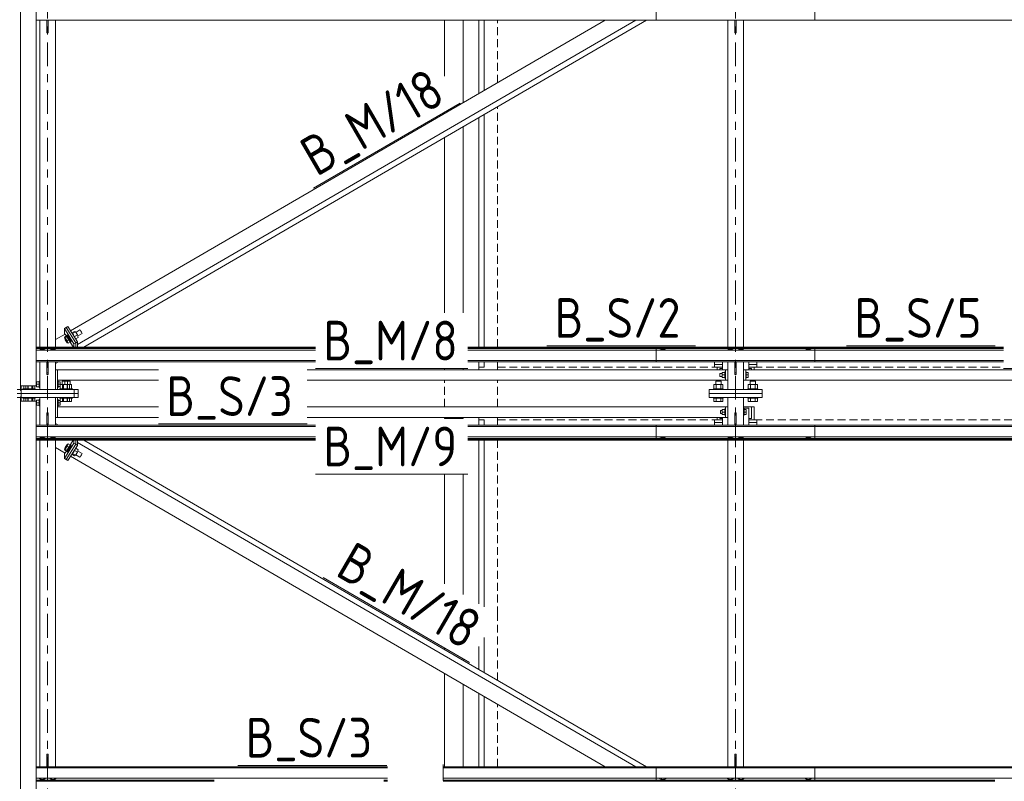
# Model space of a CAD drawing. Header units: millimetres. Extents: x 581 to 1768, y 561 to 1400.
# Tile 9 of 91: x 645 to 719, y 954 to 1012. Entities that reach past the tile are written whole.
import ezdxf

# ---------------------------------------------------------------- set-up
doc = ezdxf.new("R2010")
doc.units = ezdxf.units.MM
doc.header["$LTSCALE"] = 0.6
for name, pattern in [('VERDECKT2', [1.5, 1, -0.5]), ('XKITLINE00', [0]), ('XKITLINE02', [4, 2, -2]), ('XKITLINE03', [6, 3, -1, 1, -1])]:
    doc.linetypes.add(name, pattern=pattern)
for name, color, linetype, lineweight in [('Bolt', 7, 'Continuous', 0), ('Part', 2, 'Continuous', 0), ('PartMark', 3, 'Continuous', 0), ('S-GRID', 1, 'Continuous', 0)]:
    doc.layers.add(name, color=color, linetype=linetype, lineweight=lineweight)
doc.styles.add('ISOCPEUR', font='ISOCPEUR.TTF')

msp = doc.modelspace()

# ---------------------------------------------------------------- linework, layer by layer
at = {"layer": 'Bolt', "color": 3, "linetype": 'XKITLINE00', "lineweight": 0}
for p, q in [((646.298, 1011.473), (646.29, 1011.477)), ((646.506, 1011.473), (646.298, 1011.473)), ((646.514, 1011.477), (646.506, 1011.473)), ((647.098, 1011.473), (647.09, 1011.477)), ((647.306, 1011.473), (647.098, 1011.473)), ((647.314, 1011.477), (647.306, 1011.473)), ((698.298, 1011.473), (698.29, 1011.477)), ((698.506, 1011.473), (698.298, 1011.473)), ((698.514, 1011.477), (698.506, 1011.473)), ((699.098, 1011.473), (699.09, 1011.477)), ((699.306, 1011.473), (699.098, 1011.473)), ((699.314, 1011.477), (699.306, 1011.473)), ((648.237, 987.612), (648.066, 987.513)), ((648.309, 987.569), (648.138, 987.47)), ((648.225, 987.631), (648.277, 987.66)), ((648.225, 987.631), (648.246, 987.642)), ((648.231, 987.609), (648.225, 987.631)), ((648.309, 987.569), (648.237, 987.612)), ((648.246, 987.642), (648.303, 987.584)), ((648.298, 987.671), (648.277, 987.66)), ((648.277, 987.66), (648.277, 987.659)), ((648.355, 987.614), (648.298, 987.671)), ((648.303, 987.584), (648.381, 987.473)), ((648.453, 987.342), (648.309, 987.569)), ((648.432, 987.503), (648.355, 987.614)), ((648.836, 987.96), (648.643, 987.848)), ((648.679, 987.803), (648.66, 987.822)), ((648.757, 987.692), (648.679, 987.803)), ((648.907, 987.916), (648.689, 987.789)), ((648.835, 987.557), (648.757, 987.692)), ((649.051, 987.69), (648.832, 987.563)), ((648.855, 987.515), (648.835, 987.557)), ((648.907, 987.916), (648.836, 987.96)), ((649.051, 987.69), (648.907, 987.916)), ((648.929, 987.883), (649.238, 988.062)), ((649.123, 987.507), (649.051, 987.69)), ((649.081, 987.613), (649.404, 987.801)), ((649.249, 988.068), (649.238, 988.062)), ((649.28, 988.038), (649.249, 988.068)), ((649.321, 987.978), (649.28, 988.038)), ((649.363, 987.907), (649.321, 987.978)), ((649.393, 987.842), (649.363, 987.907)), ((649.404, 987.801), (649.393, 987.842)), ((648.138, 987.329), (648.066, 987.513)), ((648.066, 987.513), (648.138, 987.47)), ((648.138, 987.47), (648.282, 987.243)), ((648.282, 987.103), (648.138, 987.329)), ((648.453, 987.342), (648.282, 987.243)), ((648.282, 987.243), (648.354, 987.06)), ((648.354, 987.06), (648.282, 987.103)), ((648.525, 987.159), (648.354, 987.06)), ((648.381, 987.473), (648.459, 987.339)), ((648.51, 987.369), (648.432, 987.503)), ((648.525, 987.159), (648.453, 987.342)), ((648.459, 987.339), (648.516, 987.217)), ((648.516, 987.129), (648.501, 987.145)), ((648.567, 987.247), (648.51, 987.369)), ((648.516, 987.217), (648.537, 987.14)), ((648.537, 987.14), (648.516, 987.129)), ((648.537, 987.14), (648.588, 987.17)), ((648.588, 987.17), (648.567, 987.247)), ((648.931, 987.395), (649.123, 987.507)), ((646.292, 986.618), (646.183, 986.563)), ((646.183, 986.563), (646.183, 986.529)), ((646.298, 986.695), (646.282, 986.677)), ((646.282, 986.613), (646.282, 986.677)), ((646.512, 986.618), (646.292, 986.618)), ((646.292, 986.618), (646.292, 986.529)), ((646.342, 986.708), (646.298, 986.695)), ((646.402, 986.712), (646.342, 986.708)), ((646.462, 986.708), (646.402, 986.712)), ((646.506, 986.695), (646.462, 986.708)), ((646.522, 986.677), (646.506, 986.695)), ((646.621, 986.563), (646.512, 986.618)), ((646.512, 986.618), (646.512, 986.529)), ((646.522, 986.613), (646.522, 986.677)), ((646.621, 986.529), (646.621, 986.563)), ((647.092, 986.618), (646.983, 986.563)), ((646.983, 986.563), (646.983, 986.529)), ((647.098, 986.695), (647.082, 986.677)), ((647.082, 986.613), (647.082, 986.677)), ((647.312, 986.618), (647.092, 986.618)), ((647.092, 986.618), (647.092, 986.529)), ((647.142, 986.708), (647.098, 986.695)), ((647.202, 986.712), (647.142, 986.708)), ((647.262, 986.708), (647.202, 986.712)), ((647.306, 986.695), (647.262, 986.708)), ((647.322, 986.677), (647.306, 986.695)), ((647.421, 986.563), (647.312, 986.618)), ((647.312, 986.618), (647.312, 986.529)), ((647.322, 986.613), (647.322, 986.677)), ((647.421, 986.529), (647.421, 986.563)), ((693.192, 986.619), (693.083, 986.563)), ((693.083, 986.563), (693.083, 986.529)), ((693.198, 986.677), (693.182, 986.659)), ((693.182, 986.659), (693.182, 986.614)), ((693.412, 986.619), (693.192, 986.619)), ((693.192, 986.619), (693.192, 986.529)), ((693.242, 986.689), (693.198, 986.677)), ((693.302, 986.694), (693.242, 986.689)), ((693.362, 986.689), (693.302, 986.694)), ((693.406, 986.677), (693.362, 986.689)), ((693.422, 986.659), (693.406, 986.677)), ((693.521, 986.563), (693.412, 986.619)), ((693.412, 986.619), (693.412, 986.529)), ((693.422, 986.614), (693.422, 986.659)), ((693.521, 986.529), (693.521, 986.563)), ((698.292, 986.618), (698.183, 986.563)), ((698.183, 986.563), (698.183, 986.529)), ((698.298, 986.695), (698.282, 986.677)), ((698.282, 986.613), (698.282, 986.677)), ((698.512, 986.618), (698.292, 986.618)), ((698.292, 986.618), (698.292, 986.529)), ((698.342, 986.708), (698.298, 986.695)), ((698.402, 986.712), (698.342, 986.708)), ((698.462, 986.708), (698.402, 986.712)), ((698.506, 986.695), (698.462, 986.708)), ((698.522, 986.677), (698.506, 986.695)), ((698.621, 986.563), (698.512, 986.618)), ((698.512, 986.618), (698.512, 986.529)), ((698.522, 986.613), (698.522, 986.677)), ((698.621, 986.529), (698.621, 986.563)), ((699.092, 986.618), (698.983, 986.563)), ((698.983, 986.563), (698.983, 986.529)), ((699.098, 986.695), (699.082, 986.677)), ((699.082, 986.613), (699.082, 986.677)), ((699.312, 986.618), (699.092, 986.618)), ((699.092, 986.618), (699.092, 986.529)), ((699.142, 986.708), (699.098, 986.695)), ((699.202, 986.712), (699.142, 986.708)), ((699.262, 986.708), (699.202, 986.712)), ((699.306, 986.695), (699.262, 986.708)), ((699.322, 986.677), (699.306, 986.695)), ((699.421, 986.563), (699.312, 986.618)), ((699.312, 986.618), (699.312, 986.529)), ((699.322, 986.613), (699.322, 986.677)), ((699.421, 986.529), (699.421, 986.563)), ((704.192, 986.619), (704.083, 986.563)), ((704.083, 986.563), (704.083, 986.529)), ((704.198, 986.677), (704.182, 986.659)), ((704.182, 986.659), (704.182, 986.614)), ((704.412, 986.619), (704.192, 986.619)), ((704.192, 986.619), (704.192, 986.529)), ((704.242, 986.689), (704.198, 986.677)), ((704.302, 986.694), (704.242, 986.689)), ((704.362, 986.689), (704.302, 986.694)), ((704.406, 986.677), (704.362, 986.689)), ((704.422, 986.659), (704.406, 986.677)), ((704.521, 986.563), (704.412, 986.619)), ((704.412, 986.619), (704.412, 986.529)), ((704.422, 986.614), (704.422, 986.659)), ((704.521, 986.529), (704.521, 986.563)), ((646.298, 985.653), (646.29, 985.657)), ((646.506, 985.653), (646.298, 985.653)), ((646.514, 985.657), (646.506, 985.653)), ((647.098, 985.653), (647.09, 985.657)), ((647.306, 985.653), (647.098, 985.653)), ((647.314, 985.657), (647.306, 985.653)), ((698.298, 985.653), (698.29, 985.657)), ((698.506, 985.653), (698.298, 985.653)), ((698.514, 985.657), (698.506, 985.653)), ((699.098, 985.653), (699.09, 985.657)), ((699.306, 985.653), (699.098, 985.653)), ((699.314, 985.657), (699.306, 985.653)), ((697.612, 984.78), (697.612, 984.763)), ((697.612, 984.78), (697.792, 984.78)), ((697.612, 984.763), (697.612, 984.54)), ((697.792, 984.85), (697.792, 984.47)), ((697.792, 984.85), (697.992, 984.85)), ((697.792, 984.66), (697.992, 984.66)), ((697.992, 984.9), (697.992, 984.42)), ((697.992, 984.9), (698.042, 984.9)), ((699.562, 984.9), (699.612, 984.9)), ((699.612, 984.9), (699.612, 984.42)), ((699.612, 984.84), (699.762, 984.84)), ((699.612, 984.66), (699.762, 984.66)), ((699.762, 984.84), (699.762, 984.48)), ((645.002, 983.619), (645.002, 983.832)), ((645.156, 983.619), (645.156, 983.832)), ((645.302, 983.619), (645.302, 983.832)), ((645.329, 983.619), (645.329, 983.832)), ((645.602, 983.619), (645.602, 983.832)), ((645.675, 983.619), (645.675, 983.832)), ((645.848, 983.619), (645.848, 983.832)), ((645.942, 984.08), (645.952, 984.08)), ((645.942, 984.08), (645.952, 984.08)), ((645.942, 984.08), (645.952, 984.08)), ((645.942, 983.84), (645.952, 983.84)), ((645.942, 983.84), (645.952, 983.84)), ((645.942, 983.84), (645.952, 983.84)), ((645.952, 984.15), (645.952, 983.77)), ((645.952, 984.15), (646.152, 984.15)), ((645.952, 984.15), (645.952, 983.77)), ((645.952, 984.15), (646.152, 984.15)), ((645.952, 984.15), (645.952, 983.77)), ((645.952, 984.15), (646.152, 984.15)), ((645.952, 983.96), (646.152, 983.96)), ((645.952, 983.96), (646.152, 983.96)), ((645.952, 983.96), (646.152, 983.96)), ((646.152, 984.2), (646.152, 983.72)), ((646.152, 984.2), (646.202, 984.2)), ((646.152, 984.2), (646.152, 983.72)), ((646.152, 984.2), (646.202, 984.2)), ((646.152, 984.2), (646.152, 983.72)), ((646.152, 984.2), (646.202, 984.2)), ((647.562, 984.2), (647.612, 984.2)), ((647.562, 984.2), (647.612, 984.2)), ((647.562, 984.2), (647.612, 984.2)), ((647.612, 984.2), (647.612, 983.72)), ((647.612, 984.2), (647.612, 983.72)), ((647.612, 984.2), (647.612, 983.72)), ((647.612, 984.14), (647.762, 984.14)), ((647.612, 984.14), (647.762, 984.14)), ((647.612, 984.14), (647.762, 984.14)), ((647.612, 983.96), (647.762, 983.96)), ((647.612, 983.96), (647.762, 983.96)), ((647.612, 983.96), (647.762, 983.96)), ((648.448, 983.939), (647.756, 983.939)), ((647.756, 983.939), (647.756, 983.619)), ((647.762, 984.14), (647.762, 983.78)), ((647.762, 984.14), (647.762, 983.78)), ((647.762, 984.14), (647.762, 983.78)), ((648.302, 984.199), (647.902, 984.199)), ((647.902, 983.939), (647.902, 984.199)), ((647.929, 983.619), (647.929, 983.939)), ((648.602, 983.939), (648.002, 983.939)), ((648.002, 983.939), (648.002, 983.619)), ((648.502, 984.199), (648.102, 984.199)), ((648.102, 983.939), (648.102, 984.199)), ((648.275, 983.619), (648.275, 983.939)), ((648.302, 983.939), (648.302, 984.199)), ((648.302, 983.619), (648.302, 983.939)), ((648.448, 983.619), (648.448, 983.939)), ((648.502, 983.939), (648.502, 984.199)), ((648.602, 983.619), (648.602, 983.939)), ((697.848, 983.939), (697.156, 983.939)), ((697.156, 983.939), (697.156, 983.619)), ((697.702, 984.199), (697.302, 984.199)), ((697.302, 983.939), (697.302, 984.199)), ((697.329, 983.619), (697.329, 983.939)), ((697.612, 984.54), (697.792, 984.54)), ((697.675, 983.619), (697.675, 983.939)), ((697.702, 983.939), (697.702, 984.199)), ((697.792, 984.47), (697.992, 984.47)), ((697.848, 983.619), (697.848, 983.939)), ((697.992, 984.42), (698.042, 984.42)), ((699.562, 984.42), (699.612, 984.42)), ((699.612, 984.48), (699.762, 984.48)), ((700.448, 983.939), (699.756, 983.939)), ((699.756, 983.939), (699.756, 983.619)), ((700.302, 984.199), (699.902, 984.199)), ((699.902, 983.939), (699.902, 984.199)), ((699.929, 983.619), (699.929, 983.939)), ((700.275, 983.619), (700.275, 983.939)), ((700.302, 983.939), (700.302, 984.199)), ((700.448, 983.619), (700.448, 983.939)), ((645.672, 983.619), (644.932, 983.619)), ((644.932, 983.559), (644.932, 983.619)), ((645.872, 983.619), (645.132, 983.619)), ((645.132, 983.559), (645.132, 983.619)), ((645.672, 983.559), (645.672, 983.619)), ((645.872, 983.559), (645.872, 983.619)), ((645.952, 983.77), (646.152, 983.77)), ((645.952, 983.77), (646.152, 983.77)), ((645.952, 983.77), (646.152, 983.77)), ((646.152, 983.72), (646.202, 983.72)), ((646.152, 983.72), (646.202, 983.72)), ((646.152, 983.72), (646.202, 983.72)), ((647.562, 983.72), (647.612, 983.72)), ((647.562, 983.72), (647.612, 983.72)), ((647.562, 983.72), (647.612, 983.72)), ((647.612, 983.78), (647.762, 983.78)), ((647.612, 983.78), (647.762, 983.78)), ((647.612, 983.78), (647.762, 983.78)), ((648.472, 983.619), (647.732, 983.619)), ((647.732, 983.559), (647.732, 983.619)), ((648.672, 983.619), (647.932, 983.619)), ((647.932, 983.559), (647.932, 983.619)), ((648.472, 983.559), (648.472, 983.619)), ((648.672, 983.559), (648.672, 983.619)), ((697.872, 983.619), (697.132, 983.619)), ((697.132, 983.559), (697.132, 983.619)), ((697.872, 983.559), (697.872, 983.619)), ((700.472, 983.619), (699.732, 983.619)), ((699.732, 983.559), (699.732, 983.619)), ((700.472, 983.559), (700.472, 983.619)), ((644.932, 982.899), (644.932, 982.959)), ((645.672, 982.899), (644.932, 982.899)), ((645.002, 982.686), (645.002, 982.899)), ((645.132, 982.899), (645.132, 982.959)), ((645.872, 982.899), (645.132, 982.899)), ((645.156, 982.686), (645.156, 982.899)), ((645.302, 982.686), (645.302, 982.899)), ((645.329, 982.686), (645.329, 982.899)), ((645.602, 982.686), (645.602, 982.899)), ((645.672, 982.899), (645.672, 982.959)), ((645.675, 982.686), (645.675, 982.899)), ((645.848, 982.686), (645.848, 982.899)), ((645.872, 982.899), (645.872, 982.959)), ((645.942, 982.679), (645.952, 982.679)), ((645.942, 982.679), (645.952, 982.679)), ((645.942, 982.439), (645.952, 982.439)), ((645.942, 982.439), (645.952, 982.439)), ((645.952, 982.369), (645.952, 982.749)), ((645.952, 982.749), (646.152, 982.749)), ((645.952, 982.369), (645.952, 982.749)), ((645.952, 982.749), (646.152, 982.749)), ((645.952, 982.559), (646.152, 982.559)), ((645.952, 982.559), (646.152, 982.559)), ((645.952, 982.369), (646.152, 982.369)), ((645.952, 982.369), (646.152, 982.369)), ((646.152, 982.799), (646.152, 982.319)), ((646.152, 982.799), (646.202, 982.799)), ((646.152, 982.799), (646.152, 982.319)), ((646.152, 982.799), (646.202, 982.799)), ((647.562, 982.799), (647.612, 982.799)), ((647.562, 982.799), (647.612, 982.799)), ((647.612, 982.799), (647.612, 982.319)), ((647.612, 982.799), (647.612, 982.319)), ((647.612, 982.739), (647.762, 982.739)), ((647.612, 982.739), (647.762, 982.739)), ((647.612, 982.559), (647.762, 982.559)), ((647.612, 982.559), (647.762, 982.559)), ((647.612, 982.379), (647.762, 982.379)), ((647.612, 982.379), (647.762, 982.379)), ((647.732, 982.899), (647.732, 982.959)), ((648.472, 982.899), (647.732, 982.899)), ((647.756, 982.649), (647.756, 982.899)), ((648.448, 982.649), (647.756, 982.649)), ((647.762, 982.739), (647.762, 982.379)), ((647.762, 982.739), (647.762, 982.379)), ((647.929, 982.649), (647.929, 982.899)), ((647.932, 982.899), (647.932, 982.959)), ((648.672, 982.899), (647.932, 982.899)), ((648.002, 982.649), (648.002, 982.899)), ((648.602, 982.649), (648.002, 982.649)), ((648.275, 982.649), (648.275, 982.899)), ((648.302, 982.649), (648.302, 982.899)), ((648.448, 982.899), (648.448, 982.649)), ((648.472, 982.899), (648.472, 982.959)), ((648.602, 982.899), (648.602, 982.649)), ((648.672, 982.899), (648.672, 982.959)), ((697.132, 982.899), (697.132, 982.959)), ((697.872, 982.899), (697.132, 982.899)), ((697.156, 982.649), (697.156, 982.899)), ((697.848, 982.649), (697.156, 982.649)), ((697.329, 982.649), (697.329, 982.899)), ((697.675, 982.649), (697.675, 982.899)), ((697.848, 982.899), (697.848, 982.649)), ((697.872, 982.899), (697.872, 982.959)), ((699.732, 982.899), (699.732, 982.959)), ((700.472, 982.899), (699.732, 982.899)), ((699.756, 982.649), (699.756, 982.899)), ((700.448, 982.649), (699.756, 982.649)), ((699.929, 982.649), (699.929, 982.899)), ((700.275, 982.649), (700.275, 982.899)), ((700.448, 982.899), (700.448, 982.649)), ((700.472, 982.899), (700.472, 982.959)), ((646.152, 982.319), (646.202, 982.319)), ((646.152, 982.319), (646.202, 982.319)), ((647.562, 982.319), (647.612, 982.319)), ((647.562, 982.319), (647.612, 982.319)), ((697.652, 981.979), (697.652, 981.739)), ((697.652, 981.979), (697.792, 981.979)), ((697.652, 981.739), (697.792, 981.739)), ((697.792, 981.669), (697.792, 982.049)), ((697.792, 982.049), (697.992, 982.049)), ((697.792, 981.859), (697.992, 981.859)), ((697.792, 981.669), (697.992, 981.669)), ((697.992, 982.099), (697.992, 981.619)), ((697.992, 982.099), (698.042, 982.099)), ((697.992, 981.619), (698.042, 981.619)), ((699.402, 982.099), (699.452, 982.099)), ((699.402, 982.099), (699.452, 982.099)), ((699.402, 981.619), (699.452, 981.619)), ((699.402, 981.619), (699.452, 981.619)), ((699.452, 982.099), (699.452, 981.619)), ((699.452, 982.099), (699.452, 981.619)), ((699.452, 982.039), (699.602, 982.039)), ((699.452, 982.039), (699.602, 982.039)), ((699.452, 981.859), (699.602, 981.859)), ((699.452, 981.859), (699.602, 981.859)), ((699.452, 981.679), (699.602, 981.679)), ((699.452, 981.679), (699.602, 981.679)), ((699.602, 982.039), (699.602, 981.679)), ((699.602, 982.039), (699.602, 981.679)), ((646.29, 980.862), (646.298, 980.866)), ((646.298, 980.866), (646.506, 980.866)), ((646.506, 980.866), (646.514, 980.862)), ((647.09, 980.862), (647.098, 980.866)), ((647.098, 980.866), (647.306, 980.866)), ((647.306, 980.866), (647.314, 980.862)), ((698.29, 980.862), (698.298, 980.866)), ((698.298, 980.866), (698.506, 980.866)), ((698.506, 980.866), (698.514, 980.862)), ((699.09, 980.862), (699.098, 980.866)), ((699.098, 980.866), (699.306, 980.866)), ((699.306, 980.866), (699.314, 980.862)), ((646.183, 979.956), (646.183, 979.99)), ((646.183, 979.956), (646.292, 979.901)), ((646.282, 979.842), (646.282, 979.906)), ((646.282, 979.842), (646.298, 979.824)), ((646.292, 979.901), (646.292, 979.99)), ((646.292, 979.901), (646.512, 979.901)), ((646.298, 979.824), (646.342, 979.811)), ((646.342, 979.811), (646.402, 979.807)), ((646.402, 979.807), (646.462, 979.811)), ((646.462, 979.811), (646.506, 979.824)), ((646.506, 979.824), (646.522, 979.842)), ((646.512, 979.901), (646.512, 979.99)), ((646.512, 979.901), (646.621, 979.956)), ((646.522, 979.842), (646.522, 979.906)), ((646.621, 979.956), (646.621, 979.99)), ((646.983, 979.956), (646.983, 979.99)), ((646.983, 979.956), (647.092, 979.901)), ((647.082, 979.842), (647.082, 979.906)), ((647.082, 979.842), (647.098, 979.824)), ((647.092, 979.901), (647.092, 979.99)), ((647.092, 979.901), (647.312, 979.901)), ((647.098, 979.824), (647.142, 979.811)), ((647.142, 979.811), (647.202, 979.807)), ((647.202, 979.807), (647.262, 979.811)), ((647.262, 979.811), (647.306, 979.824)), ((647.306, 979.824), (647.322, 979.842)), ((647.312, 979.901), (647.312, 979.99)), ((647.312, 979.901), (647.421, 979.956)), ((647.322, 979.842), (647.322, 979.906)), ((647.421, 979.956), (647.421, 979.99)), ((648.138, 979.19), (648.282, 979.416)), ((648.282, 979.416), (648.354, 979.459)), ((648.354, 979.459), (648.282, 979.276)), ((648.525, 979.36), (648.354, 979.459)), ((648.453, 979.176), (648.525, 979.36)), ((648.501, 979.374), (648.516, 979.39)), ((648.516, 979.39), (648.537, 979.379)), ((648.537, 979.379), (648.516, 979.302)), ((648.537, 979.379), (648.588, 979.349)), ((648.567, 979.272), (648.588, 979.349)), ((693.083, 979.955), (693.083, 979.99)), ((693.083, 979.955), (693.192, 979.9)), ((693.182, 979.86), (693.182, 979.905)), ((693.182, 979.86), (693.198, 979.842)), ((693.192, 979.9), (693.192, 979.99)), ((693.192, 979.9), (693.412, 979.9)), ((693.198, 979.842), (693.242, 979.829)), ((693.242, 979.829), (693.302, 979.825)), ((693.302, 979.825), (693.362, 979.829)), ((693.362, 979.829), (693.406, 979.842)), ((693.406, 979.842), (693.422, 979.86)), ((693.412, 979.9), (693.412, 979.99)), ((693.412, 979.9), (693.521, 979.955)), ((693.422, 979.86), (693.422, 979.905)), ((693.521, 979.955), (693.521, 979.99)), ((698.183, 979.956), (698.183, 979.99)), ((698.183, 979.956), (698.292, 979.901)), ((698.282, 979.842), (698.282, 979.906)), ((698.282, 979.842), (698.298, 979.824)), ((698.292, 979.901), (698.292, 979.99)), ((698.292, 979.901), (698.512, 979.901)), ((698.298, 979.824), (698.342, 979.811)), ((698.342, 979.811), (698.402, 979.807)), ((698.402, 979.807), (698.462, 979.811)), ((698.462, 979.811), (698.506, 979.824)), ((698.506, 979.824), (698.522, 979.842)), ((698.512, 979.901), (698.512, 979.99)), ((698.512, 979.901), (698.621, 979.956)), ((698.522, 979.842), (698.522, 979.906)), ((698.621, 979.956), (698.621, 979.99)), ((698.983, 979.956), (698.983, 979.99)), ((698.983, 979.956), (699.092, 979.901)), ((699.082, 979.842), (699.082, 979.906)), ((699.082, 979.842), (699.098, 979.824)), ((699.092, 979.901), (699.092, 979.99)), ((699.092, 979.901), (699.312, 979.901)), ((699.098, 979.824), (699.142, 979.811)), ((699.142, 979.811), (699.202, 979.807)), ((699.202, 979.807), (699.262, 979.811)), ((699.262, 979.811), (699.306, 979.824)), ((699.306, 979.824), (699.322, 979.842)), ((699.312, 979.901), (699.312, 979.99)), ((699.312, 979.901), (699.421, 979.956)), ((699.322, 979.842), (699.322, 979.906)), ((699.421, 979.956), (699.421, 979.99)), ((704.083, 979.955), (704.083, 979.99)), ((704.083, 979.955), (704.192, 979.9)), ((704.182, 979.86), (704.182, 979.905)), ((704.182, 979.86), (704.198, 979.842)), ((704.192, 979.9), (704.192, 979.99)), ((704.192, 979.9), (704.412, 979.9)), ((704.198, 979.842), (704.242, 979.829)), ((704.242, 979.829), (704.302, 979.825)), ((704.302, 979.825), (704.362, 979.829)), ((704.362, 979.829), (704.406, 979.842)), ((704.406, 979.842), (704.422, 979.86)), ((704.412, 979.9), (704.412, 979.99)), ((704.412, 979.9), (704.521, 979.955)), ((704.422, 979.86), (704.422, 979.905)), ((704.521, 979.955), (704.521, 979.99)), ((648.066, 979.006), (648.138, 979.19)), ((648.138, 979.049), (648.066, 979.006)), ((648.237, 978.907), (648.066, 979.006)), ((648.282, 979.276), (648.138, 979.049)), ((648.309, 978.95), (648.138, 979.049)), ((648.225, 978.888), (648.231, 978.91)), ((648.246, 978.877), (648.225, 978.888)), ((648.225, 978.888), (648.277, 978.858)), ((648.237, 978.907), (648.309, 978.95)), ((648.303, 978.935), (648.246, 978.877)), ((648.277, 978.859), (648.277, 978.858)), ((648.277, 978.858), (648.298, 978.847)), ((648.453, 979.176), (648.282, 979.276)), ((648.298, 978.847), (648.355, 978.905)), ((648.381, 979.046), (648.303, 978.935)), ((648.309, 978.95), (648.453, 979.176)), ((648.355, 978.905), (648.432, 979.016)), ((648.459, 979.18), (648.381, 979.046)), ((648.432, 979.016), (648.51, 979.15)), ((648.516, 979.302), (648.459, 979.18)), ((648.51, 979.15), (648.567, 979.272)), ((648.643, 978.671), (648.836, 978.559)), ((648.66, 978.697), (648.679, 978.716)), ((648.679, 978.716), (648.757, 978.827)), ((648.907, 978.602), (648.689, 978.73)), ((648.757, 978.827), (648.835, 978.962)), ((649.051, 978.829), (648.832, 978.956)), ((648.835, 978.962), (648.855, 979.003)), ((648.836, 978.559), (648.907, 978.602)), ((648.907, 978.602), (649.051, 978.829)), ((648.929, 978.636), (649.238, 978.456)), ((649.123, 979.012), (648.931, 979.124)), ((649.051, 978.829), (649.123, 979.012)), ((649.081, 978.906), (649.404, 978.718)), ((649.321, 978.54), (649.363, 978.612)), ((649.363, 978.612), (649.393, 978.677)), ((649.393, 978.677), (649.404, 978.718)), ((649.238, 978.456), (649.249, 978.451)), ((649.249, 978.451), (649.28, 978.481)), ((649.28, 978.481), (649.321, 978.54)), ((646.29, 955.041), (646.298, 955.045)), ((646.298, 955.045), (646.506, 955.045)), ((646.506, 955.045), (646.514, 955.041)), ((647.09, 955.041), (647.098, 955.045)), ((647.098, 955.045), (647.306, 955.045)), ((647.306, 955.045), (647.314, 955.041)), ((698.29, 955.041), (698.298, 955.045)), ((698.298, 955.045), (698.506, 955.045)), ((698.506, 955.045), (698.514, 955.041)), ((699.09, 955.041), (699.098, 955.045)), ((699.098, 955.045), (699.306, 955.045)), ((699.306, 955.045), (699.314, 955.041)), ((646.183, 954.136), (646.183, 954.17)), ((646.183, 954.136), (646.292, 954.08)), ((646.282, 954.021), (646.282, 954.086)), ((646.292, 954.08), (646.292, 954.17)), ((646.292, 954.08), (646.512, 954.08)), ((646.512, 954.08), (646.512, 954.17)), ((646.512, 954.08), (646.621, 954.136)), ((646.522, 954.021), (646.522, 954.086)), ((646.621, 954.136), (646.621, 954.17)), ((646.983, 954.136), (646.983, 954.17)), ((646.983, 954.136), (647.092, 954.08)), ((647.082, 954.021), (647.082, 954.086)), ((647.092, 954.08), (647.092, 954.17)), ((647.092, 954.08), (647.312, 954.08)), ((647.312, 954.08), (647.312, 954.17)), ((647.312, 954.08), (647.421, 954.136)), ((647.322, 954.021), (647.322, 954.086)), ((647.421, 954.136), (647.421, 954.17)), ((693.083, 954.135), (693.083, 954.17)), ((693.083, 954.135), (693.192, 954.08)), ((693.182, 954.04), (693.182, 954.085)), ((693.192, 954.08), (693.192, 954.17)), ((693.192, 954.08), (693.412, 954.08)), ((693.412, 954.08), (693.412, 954.17)), ((693.412, 954.08), (693.521, 954.135)), ((693.422, 954.04), (693.422, 954.085)), ((693.521, 954.135), (693.521, 954.17)), ((698.183, 954.136), (698.183, 954.17)), ((698.183, 954.136), (698.292, 954.08)), ((698.282, 954.021), (698.282, 954.086)), ((698.292, 954.08), (698.292, 954.17)), ((698.292, 954.08), (698.512, 954.08)), ((698.512, 954.08), (698.512, 954.17)), ((698.512, 954.08), (698.621, 954.136)), ((698.522, 954.021), (698.522, 954.086)), ((698.621, 954.136), (698.621, 954.17)), ((698.983, 954.136), (698.983, 954.17)), ((698.983, 954.136), (699.092, 954.08)), ((699.082, 954.021), (699.082, 954.086)), ((699.092, 954.08), (699.092, 954.17)), ((699.092, 954.08), (699.312, 954.08)), ((699.312, 954.08), (699.312, 954.17)), ((699.312, 954.08), (699.421, 954.136)), ((699.322, 954.021), (699.322, 954.086)), ((699.421, 954.136), (699.421, 954.17)), ((704.083, 954.135), (704.083, 954.17)), ((704.083, 954.135), (704.192, 954.08)), ((704.182, 954.04), (704.182, 954.085)), ((704.192, 954.08), (704.192, 954.17)), ((704.192, 954.08), (704.412, 954.08)), ((704.412, 954.08), (704.412, 954.17)), ((704.412, 954.08), (704.521, 954.135)), ((704.422, 954.04), (704.422, 954.085)), ((704.521, 954.135), (704.521, 954.17)), ((646.282, 954.021), (646.298, 954.004)), ((646.298, 954.004), (646.342, 953.991)), ((646.342, 953.991), (646.402, 953.986)), ((646.402, 953.986), (646.462, 953.991)), ((646.462, 953.991), (646.506, 954.004)), ((646.506, 954.004), (646.522, 954.021)), ((647.082, 954.021), (647.098, 954.004)), ((647.098, 954.004), (647.142, 953.991)), ((647.142, 953.991), (647.202, 953.986)), ((647.202, 953.986), (647.262, 953.991)), ((647.262, 953.991), (647.306, 954.004)), ((647.306, 954.004), (647.322, 954.021)), ((693.182, 954.04), (693.198, 954.022)), ((693.198, 954.022), (693.242, 954.009)), ((693.242, 954.009), (693.302, 954.004)), ((693.302, 954.004), (693.362, 954.009)), ((693.362, 954.009), (693.406, 954.022)), ((693.406, 954.022), (693.422, 954.04)), ((698.282, 954.021), (698.298, 954.004)), ((698.298, 954.004), (698.342, 953.991)), ((698.342, 953.991), (698.402, 953.986)), ((698.402, 953.986), (698.462, 953.991)), ((698.462, 953.991), (698.506, 954.004)), ((698.506, 954.004), (698.522, 954.021)), ((699.082, 954.021), (699.098, 954.004)), ((699.098, 954.004), (699.142, 953.991)), ((699.142, 953.991), (699.202, 953.986)), ((699.202, 953.986), (699.262, 953.991)), ((699.262, 953.991), (699.306, 954.004)), ((699.306, 954.004), (699.322, 954.021)), ((704.182, 954.04), (704.198, 954.022)), ((704.198, 954.022), (704.242, 954.009)), ((704.242, 954.009), (704.302, 954.004)), ((704.302, 954.004), (704.362, 954.009)), ((704.362, 954.009), (704.406, 954.022)), ((704.406, 954.022), (704.422, 954.04))]:
    msp.add_line(p, q, dxfattribs=at)
at = {"layer": 'Part', "color": 2, "linetype": 'XKITLINE00', "lineweight": 0}
for p, q in [((644.742, 1151.031), (644.742, 983.499)), ((645.942, 983.85), (645.942, 1151.031)), ((692.802, 1012.596), (692.802, 1011.477)), ((704.802, 1012.596), (704.802, 1011.477)), ((645.942, 1011.477), (704.802, 1011.477)), ((646.202, 986.776), (646.202, 1011.477)), ((646.752, 1010.528), (646.752, 1011.477)), ((646.852, 1011.477), (646.852, 1010.528)), ((647.402, 986.776), (647.402, 1011.477)), ((648.544, 988.005), (688.939, 1011.477)), ((649.069, 986.968), (691.25, 1011.477)), ((649.544, 986.776), (692.055, 1011.477)), ((676.802, 1007.24), (676.802, 1011.477)), ((676.802, 1007.24), (676.802, 1011.477)), ((678.202, 1005.238), (678.202, 1011.477)), ((678.202, 1005.238), (678.202, 1011.477)), ((679.402, 1005.936), (679.402, 1011.477)), ((679.802, 1006.168), (679.802, 1011.477)), ((692.802, 1011.477), (756.802, 1011.477)), ((698.202, 986.776), (698.202, 1011.477)), ((698.752, 1010.528), (698.752, 1011.477)), ((698.852, 1011.477), (698.852, 1010.528)), ((699.402, 986.776), (699.402, 1011.477)), ((646.752, 1010.645), (646.852, 1010.645)), ((698.752, 1010.645), (698.852, 1010.645)), ((646.852, 1010.528), (646.752, 1010.528)), ((698.852, 1010.528), (698.752, 1010.528)), ((676.802, 1004.425), (676.802, 1004.541)), ((676.802, 1004.425), (676.802, 1004.54)), ((679.402, 986.776), (679.402, 1004.125)), ((679.802, 986.776), (679.802, 1004.357)), ((678.202, 989.36), (678.202, 1003.428)), ((678.202, 989.36), (678.202, 1003.428)), ((676.802, 989.36), (676.802, 1002.614)), ((676.802, 989.36), (676.802, 1002.614)), ((648.206, 988.242), (648.342, 988.322)), ((648.342, 988.322), (649.069, 987.177)), ((647.402, 987.342), (648.121, 987.759)), ((648.206, 988.242), (648.069, 988.163)), ((648.069, 988.163), (648.796, 987.019)), ((648.069, 988.163), (648.069, 987.729)), ((648.744, 986.779), (648.121, 987.759)), ((648.206, 988.242), (648.933, 987.098)), ((648.206, 988.242), (648.933, 987.098)), ((647.402, 986.776), (647.402, 987.342)), ((648.796, 987.019), (648.933, 987.098)), ((648.796, 986.776), (648.796, 987.019)), ((648.933, 987.098), (649.069, 987.177)), ((648.933, 986.776), (648.933, 987.098)), ((648.933, 987.098), (648.933, 986.776)), ((649.069, 987.177), (649.069, 986.776)), ((645.942, 986.776), (667.046, 986.776)), ((645.942, 986.737), (667.046, 986.737)), ((645.942, 986.661), (667.046, 986.661)), ((645.942, 986.529), (667.046, 986.529)), ((648.739, 986.776), (648.744, 986.779)), ((648.744, 986.776), (648.744, 986.779)), ((678.558, 986.776), (704.802, 986.776)), ((678.558, 986.737), (704.802, 986.737)), ((678.558, 986.661), (704.802, 986.661)), ((678.558, 986.529), (704.802, 986.529)), ((692.802, 986.776), (692.802, 985.657)), ((692.802, 986.776), (719.046, 986.776)), ((692.802, 986.737), (719.046, 986.737)), ((692.802, 986.661), (719.046, 986.661)), ((692.802, 986.529), (719.046, 986.529)), ((704.802, 986.776), (704.802, 985.657)), ((645.942, 985.745), (667.046, 985.745)), ((645.942, 985.657), (667.046, 985.657)), ((646.202, 983.559), (646.202, 985.657)), ((646.752, 984.708), (646.752, 985.657)), ((646.852, 985.657), (646.852, 984.708)), ((647.402, 983.559), (647.402, 985.657)), ((647.402, 985.531), (647.619, 985.657)), ((678.558, 985.745), (704.802, 985.745)), ((678.558, 985.657), (704.802, 985.657)), ((679.402, 985.06), (679.402, 985.657)), ((679.802, 985.259), (679.802, 985.657)), ((692.802, 985.745), (719.046, 985.745)), ((692.802, 985.657), (719.046, 985.657)), ((697.202, 985.459), (697.202, 985.657)), ((697.202, 985.459), (697.802, 985.459)), ((697.202, 985.259), (697.202, 985.459)), ((697.802, 985.06), (697.802, 985.657)), ((698.202, 983.559), (698.202, 985.657)), ((698.752, 984.708), (698.752, 985.657)), ((698.852, 985.657), (698.852, 984.708)), ((699.402, 983.559), (699.402, 985.657)), ((699.802, 985.06), (699.802, 985.657)), ((699.802, 985.459), (700.402, 985.459)), ((700.402, 985.459), (700.402, 985.657)), ((700.402, 985.259), (700.402, 985.459)), ((646.752, 984.825), (646.852, 984.825)), ((646.852, 984.708), (646.752, 984.708)), ((647.402, 985.06), (647.562, 985.06)), ((647.562, 985.06), (647.562, 983.56)), ((647.562, 985.06), (655.175, 985.06)), ((647.562, 984.26), (647.562, 985.06)), ((666.429, 985.06), (678.202, 985.06)), ((676.802, 985.16), (676.802, 985.16)), ((676.802, 985.16), (678.202, 985.16)), ((678.202, 985.06), (678.202, 985.16)), ((678.202, 985.16), (678.202, 985.16)), ((678.202, 985.06), (679.402, 985.06)), ((678.202, 985.06), (679.402, 985.06)), ((679.402, 985.259), (679.802, 985.259)), ((679.402, 985.06), (698.042, 985.06)), ((697.202, 985.259), (697.402, 985.259)), ((697.402, 985.06), (697.402, 985.259)), ((697.402, 985.259), (697.802, 985.259)), ((697.602, 985.06), (697.602, 985.159)), ((697.602, 985.159), (697.802, 985.159)), ((698.202, 985.06), (698.042, 985.06)), ((698.042, 985.06), (698.042, 984.26)), ((698.752, 984.825), (698.852, 984.825)), ((698.852, 984.708), (698.752, 984.708)), ((699.402, 985.06), (699.562, 985.06)), ((699.562, 985.06), (731.147, 985.06)), ((699.562, 985.06), (699.562, 984.26)), ((699.802, 985.259), (700.202, 985.259)), ((699.802, 985.159), (700.002, 985.159)), ((700.002, 985.06), (700.002, 985.159)), ((700.202, 985.06), (700.202, 985.259)), ((700.202, 985.259), (700.402, 985.259)), ((645.942, 983.85), (644.742, 983.85)), ((644.802, 983.499), (644.802, 983.832)), ((644.802, 983.832), (645.942, 983.832)), ((645.942, 983.832), (645.942, 983.85)), ((655.175, 984.26), (647.562, 984.26)), ((698.042, 984.26), (666.429, 984.26)), ((698.042, 984.26), (698.202, 984.26)), ((699.562, 984.26), (699.402, 984.26)), ((699.562, 984.26), (731.147, 984.26)), ((644.502, 983.559), (644.742, 983.559)), ((644.502, 983.259), (644.802, 983.259)), ((644.502, 983.259), (644.802, 983.259)), ((644.742, 983.499), (644.802, 983.499)), ((648.802, 983.559), (644.802, 983.559)), ((644.802, 983.259), (644.802, 983.499)), ((648.802, 983.259), (644.802, 983.259)), ((644.802, 983.259), (644.802, 983.02)), ((644.802, 983.259), (648.802, 983.259)), ((648.802, 983.259), (648.802, 983.559)), ((648.802, 983.559), (649.102, 983.559)), ((648.802, 982.959), (648.802, 983.259)), ((648.802, 983.259), (649.102, 983.259)), ((648.802, 983.259), (649.102, 983.259)), ((649.102, 983.259), (649.102, 983.559)), ((649.102, 982.959), (649.102, 983.259)), ((700.802, 983.559), (696.802, 983.559)), ((696.802, 983.559), (696.802, 983.259)), ((696.802, 983.259), (700.802, 983.259)), ((700.802, 983.259), (696.802, 983.259)), ((696.802, 983.259), (696.802, 982.959)), ((700.802, 983.259), (700.802, 983.559)), ((700.802, 982.959), (700.802, 983.259)), ((644.502, 982.959), (644.742, 982.959)), ((644.742, 815.488), (644.742, 983.02)), ((644.742, 983.02), (644.802, 983.02)), ((644.742, 982.669), (645.942, 982.669)), ((644.802, 983.02), (644.802, 982.686)), ((644.802, 982.959), (648.802, 982.959)), ((644.802, 982.686), (645.942, 982.686)), ((645.942, 815.488), (645.942, 982.686)), ((646.202, 980.862), (646.202, 982.959)), ((647.402, 980.862), (647.402, 982.959)), ((647.562, 981.459), (647.562, 982.959)), ((648.802, 982.959), (649.102, 982.959)), ((696.802, 982.959), (700.802, 982.959)), ((698.202, 980.862), (698.202, 982.959)), ((699.402, 980.862), (699.402, 982.959)), ((646.752, 981.811), (646.752, 980.862)), ((646.752, 981.811), (646.852, 981.811)), ((646.752, 981.694), (646.852, 981.694)), ((646.852, 981.811), (646.852, 980.862)), ((647.562, 982.259), (655.175, 982.259)), ((647.562, 981.459), (647.562, 982.259)), ((666.429, 982.259), (698.042, 982.259)), ((698.042, 981.459), (698.042, 982.259)), ((698.042, 982.259), (698.202, 982.259)), ((698.752, 981.811), (698.752, 980.862)), ((698.752, 981.811), (698.852, 981.811)), ((698.752, 981.694), (698.852, 981.694)), ((698.852, 981.811), (698.852, 980.862)), ((699.402, 982.259), (700.002, 982.259)), ((699.802, 982.159), (699.402, 982.159)), ((699.802, 980.862), (699.802, 982.159)), ((700.002, 981.359), (700.002, 982.259)), ((700.002, 982.259), (700.202, 982.259)), ((700.202, 981.259), (700.202, 982.259)), ((667.046, 980.862), (645.942, 980.862)), ((647.402, 981.459), (647.562, 981.459)), ((647.402, 980.988), (647.619, 980.862)), ((647.562, 981.459), (655.175, 981.459)), ((666.429, 981.459), (678.202, 981.459)), ((676.802, 981.359), (676.802, 981.359)), ((676.802, 981.359), (678.202, 981.359)), ((678.202, 981.459), (679.402, 981.459)), ((678.202, 981.359), (678.202, 981.459)), ((678.202, 981.459), (679.402, 981.459)), ((678.202, 981.359), (678.202, 981.359)), ((704.802, 980.862), (678.558, 980.862)), ((679.402, 980.862), (679.402, 981.459)), ((679.402, 981.459), (698.042, 981.459)), ((679.402, 981.259), (679.802, 981.259)), ((679.802, 980.862), (679.802, 981.259)), ((756.802, 980.862), (692.802, 980.862)), ((692.802, 979.743), (692.802, 980.862)), ((697.202, 981.059), (697.202, 981.259)), ((697.202, 981.259), (697.402, 981.259)), ((697.202, 980.862), (697.202, 981.059)), ((697.202, 981.059), (697.802, 981.059)), ((697.402, 981.259), (697.402, 981.459)), ((697.402, 981.259), (697.802, 981.259)), ((697.602, 981.359), (697.602, 981.459)), ((697.602, 981.359), (697.802, 981.359)), ((697.802, 980.862), (697.802, 981.459)), ((698.202, 981.459), (698.042, 981.459)), ((699.802, 981.359), (700.002, 981.359)), ((699.802, 981.259), (700.202, 981.259)), ((699.802, 981.059), (700.402, 981.059)), ((700.202, 981.259), (700.402, 981.259)), ((700.402, 981.259), (700.402, 981.059)), ((700.402, 981.059), (700.402, 980.862)), ((704.802, 979.743), (704.802, 980.862)), ((645.942, 980.774), (667.046, 980.774)), ((678.558, 980.774), (704.802, 980.774)), ((692.802, 980.774), (756.802, 980.774)), ((645.942, 979.99), (667.046, 979.99)), ((645.942, 979.858), (667.046, 979.858)), ((645.942, 979.782), (667.046, 979.782)), ((645.942, 979.743), (667.046, 979.743)), ((646.202, 955.041), (646.202, 979.743)), ((647.402, 955.041), (647.402, 979.743)), ((647.402, 979.743), (647.402, 979.177)), ((648.069, 978.356), (648.796, 979.5)), ((648.121, 978.759), (648.744, 979.74)), ((648.206, 978.277), (648.933, 979.421)), ((648.206, 978.277), (648.933, 979.421)), ((648.739, 979.743), (648.744, 979.74)), ((648.744, 979.74), (648.744, 979.743)), ((648.796, 979.5), (648.796, 979.743)), ((648.933, 979.421), (648.796, 979.5)), ((648.933, 979.421), (648.933, 979.743)), ((648.933, 979.421), (648.933, 979.743)), ((649.069, 979.341), (648.933, 979.421)), ((649.069, 979.341), (649.069, 979.743)), ((649.069, 979.551), (691.25, 955.041)), ((649.544, 979.743), (692.055, 955.041)), ((678.558, 979.99), (704.802, 979.99)), ((678.558, 979.858), (704.802, 979.858)), ((678.558, 979.782), (704.802, 979.782)), ((678.558, 979.743), (704.802, 979.743)), ((679.402, 967.367), (679.402, 979.743)), ((679.802, 967.135), (679.802, 979.743)), ((692.802, 979.99), (756.802, 979.99)), ((692.802, 979.858), (756.802, 979.858)), ((692.802, 979.782), (756.802, 979.782)), ((756.802, 979.743), (692.802, 979.743)), ((698.202, 955.041), (698.202, 979.743)), ((699.402, 955.041), (699.402, 979.743)), ((647.402, 979.177), (648.121, 978.759)), ((648.069, 978.356), (648.069, 978.79)), ((648.342, 978.197), (649.069, 979.341)), ((648.206, 978.277), (648.069, 978.356)), ((648.206, 978.277), (648.342, 978.197)), ((648.544, 978.514), (688.939, 955.041)), ((676.802, 968.878), (676.802, 977.159)), ((676.802, 968.878), (676.802, 977.159)), ((678.202, 968.064), (678.202, 977.159)), ((678.202, 968.064), (678.202, 977.159)), ((679.802, 962.161), (679.802, 964.818)), ((676.802, 963.905), (676.802, 964.02)), ((676.802, 963.905), (676.802, 964.02)), ((679.402, 962.394), (679.402, 964.13)), ((678.202, 963.091), (678.202, 963.207)), ((678.202, 963.091), (678.202, 963.207)), ((676.802, 955.041), (676.802, 962.094)), ((676.802, 955.041), (676.802, 962.094)), ((678.202, 955.041), (678.202, 961.281)), ((678.202, 955.041), (678.202, 961.281)), ((679.402, 955.041), (679.402, 960.583)), ((679.802, 955.041), (679.802, 960.351)), ((646.752, 955.991), (646.752, 955.041)), ((646.752, 955.991), (646.852, 955.991)), ((646.752, 955.874), (646.852, 955.874)), ((646.852, 955.991), (646.852, 955.041)), ((698.752, 955.991), (698.752, 955.041)), ((698.752, 955.991), (698.852, 955.991)), ((698.752, 955.874), (698.852, 955.874)), ((698.852, 955.991), (698.852, 955.041)), ((672.502, 955.041), (645.942, 955.041)), ((645.942, 954.954), (672.502, 954.954)), ((704.802, 955.041), (676.702, 955.041)), ((676.702, 954.954), (704.802, 954.954)), ((756.802, 955.041), (692.802, 955.041)), ((692.802, 953.923), (692.802, 955.041)), ((692.802, 954.954), (756.802, 954.954)), ((704.802, 953.923), (704.802, 955.041)), ((645.942, 954.17), (672.502, 954.17)), ((676.702, 954.17), (704.802, 954.17)), ((692.802, 954.17), (756.802, 954.17)), ((645.942, 954.037), (659.401, 954.037)), ((645.942, 953.961), (659.401, 953.961)), ((672.203, 954.037), (672.502, 954.037)), ((672.203, 953.961), (672.502, 953.961)), ((676.702, 954.037), (704.802, 954.037)), ((676.702, 953.961), (704.802, 953.961)), ((692.802, 954.037), (718.401, 954.037)), ((692.802, 953.961), (718.401, 953.961))]:
    msp.add_line(p, q, dxfattribs=at)
at = {"layer": 'Part', "color": 4, "linetype": 'VERDECKT2', "lineweight": 0}
for p, q in [((680.802, 1006.749), (680.802, 1011.477)), ((680.802, 986.776), (680.802, 1004.939)), ((680.802, 985.06), (680.802, 985.657)), ((676.802, 985.06), (676.802, 985.16)), ((680.802, 985.259), (697.402, 985.259)), ((680.802, 985.06), (680.802, 985.259)), ((700.202, 985.259), (719.046, 985.259)), ((676.802, 982.259), (676.802, 984.26)), ((680.802, 982.259), (680.802, 984.26)), ((680.802, 982.259), (680.802, 984.26)), ((676.802, 981.359), (676.802, 981.459)), ((680.802, 981.259), (680.802, 981.459)), ((680.802, 980.862), (680.802, 981.459)), ((680.802, 981.259), (697.402, 981.259)), ((700.202, 981.259), (731.147, 981.259)), ((680.802, 966.554), (680.802, 979.743)), ((680.802, 966.539), (680.802, 966.554)), ((680.802, 961.58), (680.802, 966.539)), ((680.802, 955.041), (680.802, 959.77))]:
    msp.add_line(p, q, dxfattribs=at)
at = {"layer": 'PartMark', "color": 1, "linetype": 'XKITLINE00', "lineweight": 0}
for p, q in [((666.906, 998.79), (677.974, 1005.222)), ((684.527, 986.876), (695.782, 986.876)), ((707.175, 986.876), (718.429, 986.876)), ((667.046, 985.16), (678.558, 985.16)), ((719.046, 985.16), (730.558, 985.16)), ((655.175, 980.962), (666.429, 980.962)), ((667.046, 977.159), (678.558, 977.159)), ((667.629, 969.35), (678.698, 962.918)), ((661.175, 955.141), (672.429, 955.141))]:
    msp.add_line(p, q, dxfattribs=at)
at = {"layer": 'PartMark', "color": 1, "linetype": 'XKITLINE02', "lineweight": 0}
msp.add_line((676.702, 942.001), (676.702, 955.318), dxfattribs=at)
at = {"layer": 'S-GRID', "color": 1, "linetype": 'XKITLINE03', "lineweight": 0}
for p, q in [((646.802, 777.601), (646.802, 1171.539)), ((698.802, 777.601), (698.802, 1171.539))]:
    msp.add_line(p, q, dxfattribs=at)

# ---------------------------------------------------------------- texts
at = {"layer": 'PartMark', "color": 1, "style": 'ISOCPEUR', "width": 0.85}
for rotation, p in [(30.1605, (667.123, 999.611)), (-30.1605, (668.45, 969.567))]:
    msp.add_text('B_M/18', height=3, rotation=rotation, dxfattribs=at).set_placement(p)
for s, p in [('B_S/2', (685.127, 987.476)), ('B_S/5', (707.775, 987.476)), ('B_M/8', (667.646, 985.76)), ('B_S/3', (655.775, 981.562)), ('B_M/9', (667.646, 977.759)), ('B_S/3', (661.775, 955.741))]:
    msp.add_text(s, height=3, dxfattribs=at).set_placement(p)

doc.saveas('drawing.dxf')
